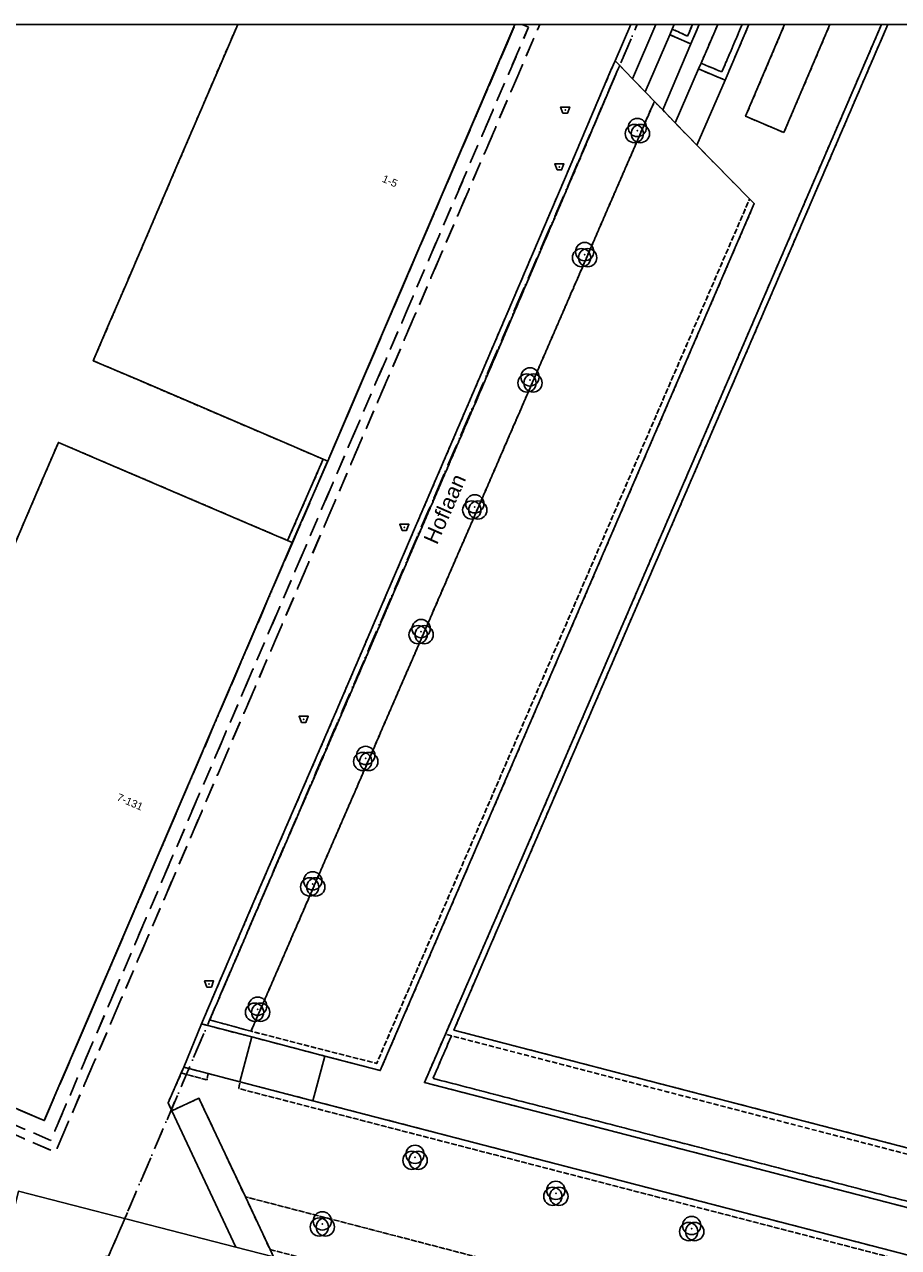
# Model space of a CAD drawing. Header units: millimetres. Extents: x 147731170 to 148246816, y 410327848 to 410827848.
# Tile 73 of 79: x 148055797 to 148113212, y 410747478 to 410827848. Entities that reach past the tile are written whole.
import ezdxf
from ezdxf.enums import TextEntityAlignment as Align

# ---------------------------------------------------------------- set-up
doc = ezdxf.new("R2010")
doc.units = ezdxf.units.MM
doc.header["$LTSCALE"] = 100
for name, pattern in [('BORDER', [44.45, 12.7, -6.35, 12.7, -6.35, 0, -6.35]), ('HIDDEN', [9.525, 6.35, -3.175]), ('HIDDEN2', [4.7625, 3.175, -1.5875])]:
    doc.linetypes.add(name, pattern=pattern)
for name, color, linetype in [('ADRES_HUISNUMMER', 1, 'Continuous'), ('ADRES_STRAATNAAM', 7, 'Continuous'), ('BAK', 14, 'Continuous'), ('BEGROEIDTERREINDEEL', 3, 'HIDDEN2'), ('ONBEGROEIDTERREINDEEL', 15, 'HIDDEN2'), ('PAND', 240, 'Continuous'), ('PERCEEL', 210, 'BORDER'), ('RASTERVERDELING', 8, 'HIDDEN'), ('SCHEIDING', 14, 'HIDDEN2'), ('VEGETATIEOBJECT', 92, 'Continuous'), ('WATERDEEL', 5, 'Continuous'), ('WEGDEEL', 8, 'Continuous')]:
    doc.layers.add(name, color=color, linetype=linetype)
doc.styles.get("Standard").update_dxf_attribs({"font": 'arial.ttf'})

# ---------------------------------------------------------------- blocks, each defined once
blk = doc.blocks.new('BAK')
at = {"flags": 128}
blk.add_lwpolyline([(-150, -200), (150, -200), (300, 200), (-300, 200), (-150, -200)], dxfattribs=at)
blk.add_point((0, 0))
blk = doc.blocks.new('VEGETATIEOBJECT')
for centre in [(-200, -200), (0, 200), (200, -200)]:
    blk.add_circle(centre, 600)
blk.add_point((0, 0))

msp = doc.modelspace()

# ---------------------------------------------------------------- linework, layer by layer
at = {"layer": 'BEGROEIDTERREINDEEL', "flags": 128}
for points in [[(148098349, 410827543), (148099354, 410827083), (148099682, 410827848), (148098479, 410827848), (148098349, 410827543)], [(148100241, 410825298), (148101607, 410824728), (148102942, 410827848), (148101335, 410827848), (148100241, 410825298)], [(148095747, 410824274), (148094896, 410825155), (148094692, 410824690), (148091630, 410817493), (148086344, 410805132), (148081593, 410794092), (148076755, 410782817), (148071568, 410770832), (148067967, 410762434), (148070679, 410761694), (148097174, 410822796), (148096578, 410823413), (148095747, 410824274)], [(148097719, 410822233), (148097174, 410822796), (148070679, 410761694), (148075612, 410760419), (148078935, 410759581), (148103430, 410816384), (148099953, 410819919), (148098547, 410821375), (148097719, 410822233)], [(148156669, 410739408), (148165514, 410733428), (148178572, 410730861), (148180006, 410736411), (148083842, 410761392), (148082633, 410758590), (148156669, 410739408)], [(148067859, 410758909), (148067791, 410758492), (148066099, 410758949), (148065226, 410756987), (148065470, 410756469), (148067260, 410757285), (148070305, 410750811), (148150130, 410730044), (148166778, 410722866), (148154631, 410735967), (148070212, 410757838), (148069879, 410757928), (148069947, 410758368), (148067859, 410758909)], [(148070305, 410750811), (148071936, 410747343), (148122176, 410734377), (148122640, 410735912), (148129131, 410734209), (148128771, 410732675), (148166778, 410722866), (148150130, 410730044), (148070305, 410750811)]]:
    msp.add_lwpolyline(points, dxfattribs=at)
at = {"layer": 'ONBEGROEIDTERREINDEEL', "flags": 128}
for points in [[(148043105, 410827848), (148039905, 410820391), (148038842, 410817915), (148037777, 410815433), (148034936, 410816650), (148032631, 410817638), (148025238, 410820805), (148022412, 410822016), (148020098, 410816628), (148022933, 410815416), (148030309, 410812261), (148032636, 410811266), (148035481, 410810050), (148033350, 410805090), (148032291, 410802623), (148028020, 410792682), (148026961, 410790216), (148021469, 410777429), (148019908, 410773796), (148023112, 410772424), (148024665, 410776067), (148027515, 410782693), (148029155, 410782011), (148029392, 410782563), (148047681, 410774727), (148048551, 410776793), (148048691, 410777125), (148048149, 410777358), (148051341, 410784801), (148052398, 410787267), (148055890, 410795409), (148056943, 410797865), (148058023, 410800383), (148060844, 410799175), (148070563, 410795016), (148073080, 410793938), (148075419, 410799276), (148072868, 410800371), (148063169, 410804530), (148060316, 410805754), (148061391, 410808257), (148062450, 410810723), (148065946, 410818865), (148067010, 410821343), (148069803, 410827848), (148043105, 410827848)], [(148105683, 410820743), (148108706, 410827848), (148105730, 410827848), (148103163, 410821815), (148105683, 410820743)]]:
    msp.add_lwpolyline(points, dxfattribs=at)
at = {"layer": 'PAND', "flags": 128}
for points in [[(148003788, 410778655), (148019166, 410772069), (148024006, 410770031), (148057096, 410755822), (148073387, 410793807), (148075716, 410799149), (148088016, 410827848), (148024910, 410827848), (148022412, 410822016), (148032631, 410817638), (148030309, 410812261), (148020098, 410816628), (148013401, 410801035), (148003788, 410778655)], [(148043105, 410827848), (148069803, 410827848), (148067010, 410821343), (148065946, 410818865), (148062450, 410810723), (148061391, 410808257), (148060316, 410805754), (148063169, 410804530), (148072868, 410800371), (148075419, 410799276), (148075716, 410799149), (148076013, 410799841), (148077064, 410802295), (148079977, 410809092), (148081029, 410811546), (148084234, 410819024), (148085286, 410821478), (148088015, 410827848), (148024910, 410827848)], [(148073073, 410793075), (148073387, 410793807), (148073080, 410793938), (148070563, 410795016), (148060844, 410799175), (148058023, 410800383), (148056943, 410797865), (148055890, 410795409), (148052398, 410787267)], [(148053773, 410757249), (148057096, 410755822), (148058193, 410758379), (148059250, 410760845), (148063810, 410771476), (148064859, 410773922), (148068065, 410781399), (148069115, 410783845), (148072025, 410790630), (148073073, 410793075)]]:
    msp.add_lwpolyline(points, dxfattribs=at)
at = {"layer": 'PERCEEL', "flags": 128}
for points in [[(147986362, 410737876), (147986316, 410737761), (147994931, 410733845), (147994976, 410733921), (147995417, 410733657), (147995875, 410733425), (148018659, 410723069), (148020471, 410722224), (148022261, 410721332), (148024024, 410720380), (148025768, 410719392), (148027446, 410718314), (148029086, 410717152), (148030677, 410715948), (148032209, 410714661), (148033699, 410713319), (148035143, 410711938), (148036507, 410710484), (148037169, 410709724), (148038062, 410711873), (148040687, 410718190), (148040596, 410718229), (148041150, 410718965), (148041490, 410718713), (148041725, 410719029), (148041457, 410719201), (148041913, 410720273), (148042050, 410720595), (148052878, 410746037), (148061325, 410746911), (148062555, 410749784), (148066439, 410758860), (148067953, 410762416), (148096050, 410827848), (148018551, 410827848), (148018432, 410827394), (148018081, 410826457), (147993188, 410768454), (147992494, 410766554), (147992003, 410764617), (147991643, 410762636), (147991405, 410760650), (147991220, 410758640), (147991196, 410756643), (147991302, 410754632), (147991956, 410748655), (147991864, 410746883), (147991708, 410745906), (147991480, 410744476), (147990873, 410741444), (147990164, 410739296), (147989953, 410738894), (147989680, 410738532), (147989352, 410738219), (147988978, 410737963), (147988568, 410737770), (147988131, 410737646), (147987681, 410737595), (147987228, 410737616), (147986784, 410737711), (147986362, 410737876)], [(148088495, 410827848), (148088910, 410827668), (148057521, 410754521), (148002473, 410778138), (148023808, 410827848), (148023155, 410827848), (148001681, 410777800), (148057831, 410753746), (148089647, 410827848), (148088495, 410827848)], [(148001681, 410777800), (148023155, 410827848), (148089647, 410827848), (148057831, 410753746), (148001681, 410777800)], [(148073393, 410793788), (148057098, 410755814), (148024009, 410770017), (148019163, 410772065), (148003797, 410778666), (148020096, 410816643), (148022417, 410822033), (148024910, 410827848), (148023808, 410827848), (148002473, 410778138), (148057521, 410754521), (148088910, 410827668), (148088495, 410827848), (148088035, 410827848), (148075713, 410799142), (148073393, 410793788)], [(148020096, 410816643), (148003797, 410778666), (148019163, 410772065), (148024009, 410770017), (148057098, 410755814), (148073393, 410793788), (148075713, 410799142), (148088035, 410827848), (148024910, 410827848), (148022417, 410822033), (148020096, 410816643)], [(148062555, 410749784), (148061325, 410746911), (148153969, 410723437), (148169135, 410705209), (148192340, 410679015), (148204312, 410665501), (148219466, 410648395), (148218499, 410647166), (148221994, 410642954), (148225833, 410638330), (148228657, 410635142), (148231816, 410631598), (148231816, 410531231), (148226275, 410524969), (148223723, 410527286), (148223539, 410526841), (148213294, 410520429), (148205239, 410531727), (148203799, 410530740), (148194962, 410543131), (148196387, 410544142), (148186392, 410558246), (148183890, 410556241), (148180765, 410559458), (148168654, 410546537), (148160825, 410538289), (148151552, 410532743), (148148144, 410530628), (148184439, 410487469), (148181773, 410485811), (148175103, 410482040), (148164839, 410476267), (148183176, 410458411), (148197978, 410443997), (148231816, 410426152), (148231816, 410708721), (148222405, 410711172), (148222292, 410710734), (148219708, 410711402), (148202942, 410715738), (148202249, 410715917), (148202299, 410716111), (148202309, 410716149), (148223966, 410799600), (148214971, 410801929), (148195933, 410729100), (148179146, 410733414), (148186390, 410761106), (148167640, 410766107), (148173713, 410789706), (148192546, 410784924), (148197661, 410805222), (148197946, 410806336), (148166569, 410814459), (148161554, 410815757), (148157304, 410816857), (148159783, 410826186), (148160225, 410827848), (148096050, 410827848), (148067953, 410762416), (148066439, 410758860), (148062555, 410749784)]]:
    msp.add_lwpolyline(points, dxfattribs=at)
at = {"layer": 'RASTERVERDELING', "flags": 128}
msp.add_lwpolyline([(147731816, 410327848), (148231816, 410327848), (148231816, 410827848), (147731816, 410827848), (147731816, 410327848)], dxfattribs=at)
at = {"layer": 'SCHEIDING', "flags": 128}
for points in [[(148168897, 410820979), (148168991, 410821350), (148168573, 410821458), (148143868, 410827848), (148112093, 410827848), (148088773, 410773756), (148083449, 410761494), (148083842, 410761392), (148180006, 410736411), (148180105, 410736798), (148084002, 410761764), (148112511, 410827848), (148142351, 410827848), (148168897, 410820979)], [(148099682, 410827848), (148099354, 410827083), (148098349, 410827543), (148098190, 410827172), (148099571, 410826573), (148100118, 410827848), (148099682, 410827848)], [(148102942, 410827848), (148101607, 410824728), (148100241, 410825298), (148100070, 410824925), (148101827, 410824189), (148103382, 410827848), (148102942, 410827848)], [(148070723, 410761313), (148075519, 410760062), (148079167, 410759110), (148103733, 410816076), (148103430, 410816384), (148078935, 410759581), (148075612, 410760419), (148070679, 410761694), (148067967, 410762434), (148071568, 410770832), (148076755, 410782817), (148081593, 410794092), (148086344, 410805132), (148091630, 410817493), (148094692, 410824690), (148094896, 410825155), (148094595, 410825467), (148094325, 410824848), (148091262, 410817650), (148085976, 410805290), (148081225, 410794250), (148076388, 410782975), (148071201, 410770990), (148067420, 410762174), (148070723, 410761313)], [(148073080, 410793938), (148075419, 410799276)], [(148083449, 410761494), (148082072, 410758322), (148156455, 410739050), (148173398, 410720742), (148176011, 410720053), (148176120, 410720433), (148175886, 410720500), (148173613, 410721099), (148169099, 410725976), (148156669, 410739408), (148082633, 410758590), (148083842, 410761392), (148083449, 410761494)], [(148066265, 410759323), (148066099, 410758949), (148067791, 410758492), (148067859, 410758909), (148066265, 410759323)], [(148071936, 410747343), (148072158, 410746872), (148167288, 410722292), (148167599, 410722568), (148154841, 410736308), (148139941, 410740202), (148074744, 410757122), (148069947, 410758368), (148069879, 410757928), (148070212, 410757838), (148154631, 410735967), (148166778, 410722866), (148128771, 410732675), (148122176, 410734377), (148071936, 410747343)]]:
    msp.add_lwpolyline(points, dxfattribs=at)
at = {"layer": 'WATERDEEL', "flags": 128}
msp.add_lwpolyline([(148200325, 410815476), (148169511, 410823414), (148168991, 410821350), (148168897, 410820979), (148142351, 410827848), (148112511, 410827848), (148084002, 410761764), (148180105, 410736798), (148186412, 410761272), (148181518, 410762523), (148167640, 410766107), (148173713, 410789706), (148192432, 410784842), (148200325, 410815476)], dxfattribs=at)
at = {"layer": 'WEGDEEL', "flags": 128}
for points in [[(148088015, 410827848), (148085286, 410821478), (148084234, 410819024), (148081029, 410811546), (148079977, 410809092), (148077064, 410802295), (148076013, 410799841), (148075716, 410799149), (148075419, 410799276), (148073080, 410793938), (148073387, 410793807), (148073073, 410793075), (148072025, 410790630), (148069115, 410783845), (148068065, 410781399), (148064859, 410773922), (148063810, 410771476), (148059250, 410760845), (148058193, 410758379), (148057096, 410755822), (148053773, 410757249)], [(148055401, 410751178), (148069684, 410747512), (148065470, 410756469), (148065226, 410756987), (148066099, 410758949), (148066265, 410759323), (148067420, 410762174), (148071201, 410770990), (148076388, 410782975), (148081225, 410794250), (148085976, 410805290), (148091262, 410817650), (148094325, 410824848), (148094595, 410825467), (148095635, 410827848), (148157519, 410827848)], [(148153906, 410827848), (148103382, 410827848), (148101827, 410824189), (148101824, 410824183), (148099953, 410819919), (148103430, 410816384), (148103733, 410816076), (148079167, 410759110), (148075519, 410760062)], [(148156455, 410739050), (148082072, 410758322), (148083449, 410761494), (148088773, 410773756), (148112093, 410827848), (148143868, 410827848)], [(148170232, 410827848), (148088015, 410827848)], [(148094896, 410825155), (148095747, 410824274), (148097261, 410827848), (148095635, 410827848), (148094595, 410825467), (148094896, 410825155)], [(148098349, 410827543), (148098479, 410827848), (148097261, 410827848), (148095747, 410824274), (148096578, 410823413), (148098190, 410827172), (148098349, 410827543)], [(148100118, 410827848), (148099571, 410826573), (148097719, 410822233), (148098547, 410821375), (148100070, 410824925), (148100241, 410825298), (148101335, 410827848), (148100118, 410827848)], [(148105683, 410820743), (148103163, 410821815), (148105730, 410827848), (148108706, 410827848), (148105683, 410820743)], [(148098190, 410827172), (148096578, 410823413), (148097174, 410822796), (148097719, 410822233), (148099571, 410826573), (148098190, 410827172)], [(148101827, 410824189), (148100070, 410824925), (148098547, 410821375), (148099953, 410819919), (148101824, 410824183), (148101827, 410824189)], [(148069947, 410758368), (148070723, 410761313), (148067420, 410762174), (148066265, 410759323), (148067859, 410758909), (148069947, 410758368)], [(148074744, 410757122), (148075519, 410760062), (148070723, 410761313), (148069947, 410758368), (148074744, 410757122)], [(148075519, 410760062), (148074744, 410757122), (148139941, 410740202)], [(148065470, 410756469), (148069684, 410747512), (148072158, 410746872), (148071936, 410747343), (148070305, 410750811), (148067260, 410757285), (148065470, 410756469)], [(148172863, 410707539), (148176011, 410720053), (148173398, 410720742), (148167288, 410722292), (148072158, 410746872), (148069684, 410747512), (148055401, 410751178), (148053700, 410744393), (148055804, 410743866), (148101061, 410732094), (148106469, 410730721), (148140984, 410721766), (148146400, 410720363), (148155770, 410717951), (148155791, 410717935), (148161670, 410711291), (148161578, 410711209), (148163492, 410709068), (148168200, 410703657), (148171008, 410705955), (148172863, 410707539)]]:
    msp.add_lwpolyline(points, dxfattribs=at)

# ---------------------------------------------------------------- block references
at = {"layer": 'BAK'}
for p in [(148091318, 410822220), (148090933, 410818485), (148080747, 410794801), (148074136, 410782189), (148067923, 410764797)]:
    msp.add_blockref('BAK', p, dxfattribs=at)
at = {"layer": 'VEGETATIEOBJECT'}
for p in [(148096056, 410820878), (148092592, 410812722), (148089004, 410804488), (148085379, 410796146), (148081853, 410787950), (148078214, 410779614), (148074734, 410771375), (148071110, 410763139), (148081453, 410753405), (148090702, 410751040), (148075363, 410749028), (148099626, 410748726)]:
    msp.add_blockref('VEGETATIEOBJECT', p, dxfattribs=at)

# ---------------------------------------------------------------- texts
at = {"layer": 'ADRES_HUISNUMMER'}
for s, p in [('1-5', (148079241, 410817529)), ('7-131', (148061809, 410776883))]:
    msp.add_text(s, height=500, rotation=-23.2, dxfattribs=at).set_placement(p)
at = {"layer": 'ADRES_STRAATNAAM'}
msp.add_text('Hoflaan', height=1000, rotation=66.2, dxfattribs=at).set_placement((148083864, 410795812), align=Align.CENTER)

doc.saveas('drawing.dxf')
